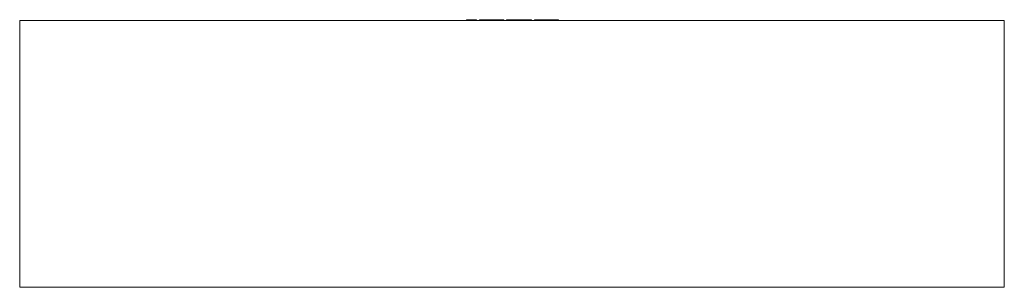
# Model space of a CAD drawing. Header units: millimetres. Extents: x -1200 to 1200, y 100 to 752.
import ezdxf

# ---------------------------------------------------------------- set-up
doc = ezdxf.new("R2010")
doc.units = ezdxf.units.MM

# ---------------------------------------------------------------- blocks, each defined once
blk = doc.blocks.new('RSen_56_ME_FB_LOD200 - convector_jaga - linw0_06524016 - wall mounted - 16_jaga_linea plus_lxhxd 2400x650x168 mm-324755-front')
at = {"lineweight": 18}
for p, q in [((-1200, 750), (1200, 750)), ((-1200, 100), (-1200, 750)), ((1200, 100), (1200, 750)), ((1200, 100), (-1200, 100))]:
    blk.add_line(p, q, dxfattribs=at)
blk = doc.blocks.new('RSen_55_GM_FB_logo - SH_jaga - standard-260147-front')
at = {"lineweight": 18}
for p, q in [((-110.7, 752), (-96.4, 752)), ((-110.7, 750), (-110.7, 752)), ((-96.4, 752), (-86.7, 752)), ((-86.7, 750), (-86.7, 752)), ((-79.4, 752), (-79.4, 750)), ((-79.4, 752), (-68.3, 752)), ((-68.3, 752), (-44.8, 752)), ((-44.8, 752), (-36.5, 752)), ((-36.5, 750), (-36.5, 752)), ((-36.5, 752), (-20.3, 752)), ((-36.5, 750), (-36.5, 752)), ((-20.3, 750), (-20.3, 752)), ((-13, 752), (-13, 750)), ((-13, 752), (-11.9, 752)), ((-11.9, 752), (-11.9, 750)), ((-11.9, 752), (3.8, 752)), ((-11.9, 750), (-11.9, 752)), ((3.8, 752), (27.6, 752)), ((27.6, 752), (47.4, 752)), ((47.4, 750), (47.4, 752)), ((54.6, 752), (54.6, 750)), ((54.6, 752), (65.7, 752)), ((65.7, 752), (89.2, 752)), ((89.2, 752), (97.5, 752)), ((97.5, 750), (97.5, 752)), ((97.5, 752), (113.6, 752)), ((97.5, 750), (97.5, 752)), ((113.6, 750), (113.6, 752))]:
    blk.add_line(p, q, dxfattribs=at)

msp = doc.modelspace()

# ---------------------------------------------------------------- block references
at = {"lineweight": 18}
for name in ['RSen_56_ME_FB_LOD200 - convector_jaga - linw0_06524016 - wall mounted - 16_jaga_linea plus_lxhxd 2400x650x168 mm-324755-front', 'RSen_55_GM_FB_logo - SH_jaga - standard-260147-front']:
    msp.add_blockref(name, (0, 0), dxfattribs=at)

doc.saveas('drawing.dxf')
